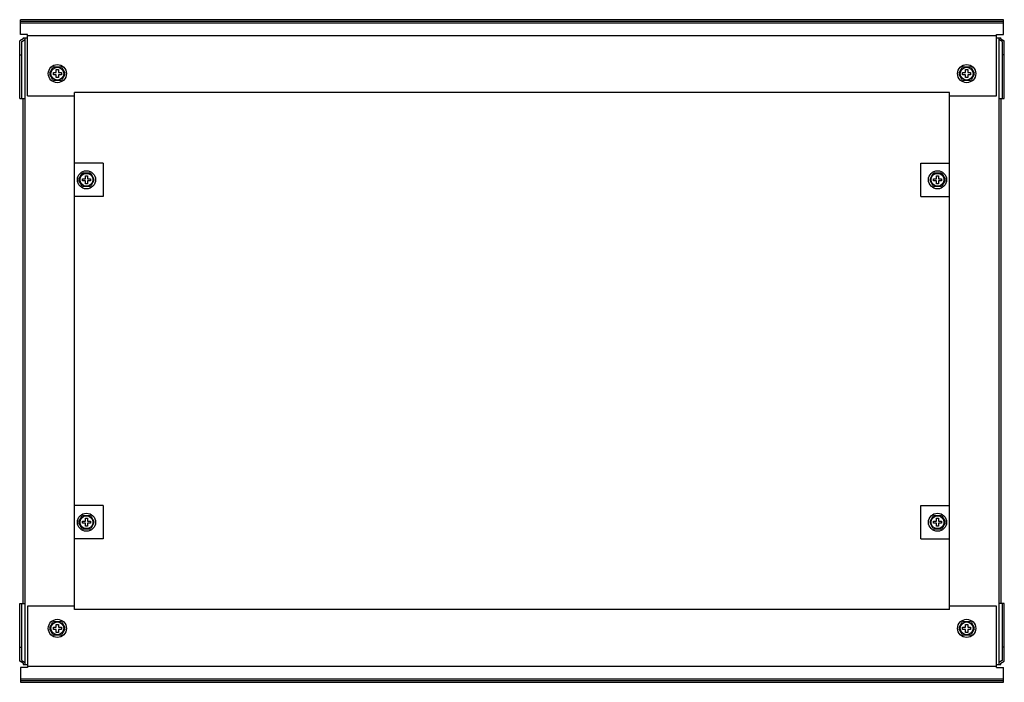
# Model space of a CAD drawing. Header units: millimetres. Extents: x 77 to 652, y 323 to 710.
import ezdxf

# ---------------------------------------------------------------- set-up
doc = ezdxf.new("R2010")
doc.units = ezdxf.units.MM
doc.header["$LTSCALE"] = 67.007375
doc.layers.get('0').update_dxf_attribs({"linetype": 'CONTINUOUS'})

msp = doc.modelspace()

# ---------------------------------------------------------------- linework, layer by layer
at = {"color": 7, "linetype": 'Continuous'}
for p, q in [((77.68, 701.41), (77.68, 709.99)), ((651.68, 709.99), (77.68, 709.99)), ((651.68, 708.99), (77.68, 708.99)), ((651.68, 708.04), (77.68, 708.04)), ((651.68, 701.41), (651.68, 709.99)), ((79.18, 698.73), (77.18, 697.58)), ((77.18, 663.99), (77.18, 697.58)), ((81.68, 701.41), (77.68, 701.41)), ((78.43, 697.28), (80.43, 698.43)), ((78.43, 663.99), (78.43, 697.28)), ((79.18, 699.49), (79.18, 698.73)), ((79.18, 699.49), (81.68, 699.49)), ((80.43, 333.49), (80.43, 699.49)), ((81.68, 665.49), (81.68, 701.41)), ((647.68, 700.54), (81.68, 700.54)), ((647.68, 701.41), (651.68, 701.41)), ((647.68, 665.49), (647.68, 701.41)), ((647.68, 699.49), (650.18, 699.49)), ((648.93, 699.49), (648.93, 333.49)), ((650.93, 697.28), (648.93, 698.43)), ((650.18, 698.73), (650.18, 699.49)), ((650.18, 698.73), (652.18, 697.58)), ((650.93, 697.28), (650.93, 663.99)), ((652.18, 663.99), (652.18, 697.58)), ((77.18, 689.49), (78.43, 689.49)), ((652.18, 689.49), (650.93, 689.49)), ((94.8, 678.92), (96.62, 682.07)), ((96.83, 677.86), (96.83, 679.13)), ((96.83, 679.13), (98.54, 679.13)), ((97.36, 682.49), (101, 682.49)), ((98.54, 679.13), (98.54, 680.84)), ((98.54, 680.84), (99.81, 680.84)), ((99.81, 680.84), (99.81, 679.13)), ((99.81, 679.13), (101.53, 679.13)), ((101.53, 679.13), (101.53, 677.86)), ((101.73, 682.07), (103.55, 678.92)), ((625.8, 678.92), (627.62, 682.07)), ((627.83, 679.13), (629.54, 679.13)), ((627.83, 677.86), (627.83, 679.13)), ((628.36, 682.49), (632, 682.49)), ((629.54, 680.84), (630.81, 680.84)), ((629.54, 679.13), (629.54, 680.84)), ((630.81, 680.84), (630.81, 679.13)), ((630.81, 679.13), (632.53, 679.13)), ((632.53, 679.13), (632.53, 677.86)), ((632.73, 682.07), (634.55, 678.92)), ((96.62, 674.92), (94.8, 678.07)), ((98.54, 677.86), (96.83, 677.86)), ((101, 674.49), (97.36, 674.49)), ((98.54, 676.14), (98.54, 677.86)), ((99.81, 676.14), (98.54, 676.14)), ((99.81, 677.86), (99.81, 676.14)), ((101.53, 677.86), (99.81, 677.86)), ((103.55, 678.07), (101.73, 674.92)), ((627.62, 674.92), (625.8, 678.07)), ((629.54, 677.86), (627.83, 677.86)), ((632, 674.49), (628.36, 674.49)), ((629.54, 676.14), (629.54, 677.86)), ((630.81, 676.14), (629.54, 676.14)), ((632.53, 677.86), (630.81, 677.86)), ((630.81, 677.86), (630.81, 676.14)), ((634.55, 678.07), (632.73, 674.92)), ((109.18, 365.49), (109.18, 667.49)), ((620.18, 667.49), (109.18, 667.49)), ((620.18, 365.49), (620.18, 667.49)), ((77.18, 663.99), (80.43, 663.99)), ((79.18, 368.99), (79.18, 663.99)), ((81.68, 665.49), (109.18, 665.49)), ((620.18, 665.49), (647.68, 665.49)), ((648.93, 663.99), (652.18, 663.99)), ((650.18, 663.99), (650.18, 368.99)), ((125.93, 626.24), (109.18, 626.24)), ((125.93, 626.24), (125.93, 606.74)), ((603.43, 626.24), (620.18, 626.24)), ((603.43, 606.74), (603.43, 626.24)), ((111.8, 616.92), (113.62, 620.07)), ((113.62, 612.92), (111.8, 616.07)), ((113.83, 615.86), (113.83, 617.13)), ((113.83, 617.13), (115.54, 617.13)), ((115.54, 615.86), (113.83, 615.86)), ((114.36, 620.49), (118, 620.49)), ((115.54, 617.13), (115.54, 618.84)), ((115.54, 618.84), (116.81, 618.84)), ((115.54, 614.14), (115.54, 615.86)), ((116.81, 618.84), (116.81, 617.13)), ((116.81, 617.13), (118.53, 617.13)), ((116.81, 615.86), (116.81, 614.14)), ((118.53, 615.86), (116.81, 615.86)), ((118.53, 617.13), (118.53, 615.86)), ((118.73, 620.07), (120.55, 616.92)), ((120.55, 616.07), (118.73, 612.92)), ((608.8, 616.92), (610.62, 620.07)), ((610.62, 612.92), (608.8, 616.07)), ((610.83, 617.13), (612.54, 617.13)), ((610.83, 615.86), (610.83, 617.13)), ((612.54, 615.86), (610.83, 615.86)), ((611.36, 620.49), (615, 620.49)), ((612.54, 618.84), (613.81, 618.84)), ((612.54, 617.13), (612.54, 618.84)), ((612.54, 614.14), (612.54, 615.86)), ((613.81, 618.84), (613.81, 617.13)), ((613.81, 617.13), (615.53, 617.13)), ((615.53, 615.86), (613.81, 615.86)), ((613.81, 615.86), (613.81, 614.14)), ((615.53, 617.13), (615.53, 615.86)), ((615.73, 620.07), (617.55, 616.92)), ((617.55, 616.07), (615.73, 612.92)), ((118, 612.49), (114.36, 612.49)), ((116.81, 614.14), (115.54, 614.14)), ((615, 612.49), (611.36, 612.49)), ((613.81, 614.14), (612.54, 614.14)), ((125.93, 606.74), (109.18, 606.74)), ((603.43, 606.74), (620.18, 606.74)), ((125.93, 426.24), (109.18, 426.24)), ((125.93, 426.24), (125.93, 406.74)), ((603.43, 426.24), (620.18, 426.24)), ((603.43, 406.74), (603.43, 426.24)), ((111.8, 416.92), (113.62, 420.07)), ((114.36, 420.49), (118, 420.49)), ((118.73, 420.07), (120.55, 416.92)), ((608.8, 416.92), (610.62, 420.07)), ((611.36, 420.49), (615, 420.49)), ((615.73, 420.07), (617.55, 416.92)), ((113.62, 412.92), (111.8, 416.07)), ((113.83, 415.86), (113.83, 417.13)), ((113.83, 417.13), (115.54, 417.13)), ((115.54, 415.86), (113.83, 415.86)), ((115.54, 417.13), (115.54, 418.84)), ((115.54, 418.84), (116.81, 418.84)), ((115.54, 414.14), (115.54, 415.86)), ((116.81, 414.14), (115.54, 414.14)), ((116.81, 418.84), (116.81, 417.13)), ((116.81, 417.13), (118.53, 417.13)), ((116.81, 415.86), (116.81, 414.14)), ((118.53, 415.86), (116.81, 415.86)), ((118.53, 417.13), (118.53, 415.86)), ((120.55, 416.07), (118.73, 412.92)), ((610.62, 412.92), (608.8, 416.07)), ((610.83, 417.13), (612.54, 417.13)), ((610.83, 415.86), (610.83, 417.13)), ((612.54, 415.86), (610.83, 415.86)), ((612.54, 418.84), (613.81, 418.84)), ((612.54, 417.13), (612.54, 418.84)), ((612.54, 414.14), (612.54, 415.86)), ((613.81, 414.14), (612.54, 414.14)), ((613.81, 418.84), (613.81, 417.13)), ((613.81, 417.13), (615.53, 417.13)), ((615.53, 415.86), (613.81, 415.86)), ((613.81, 415.86), (613.81, 414.14)), ((615.53, 417.13), (615.53, 415.86)), ((617.55, 416.07), (615.73, 412.92)), ((118, 412.49), (114.36, 412.49)), ((615, 412.49), (611.36, 412.49)), ((125.93, 406.74), (109.18, 406.74)), ((603.43, 406.74), (620.18, 406.74)), ((77.18, 335.41), (77.18, 368.99)), ((77.18, 368.99), (80.43, 368.99)), ((78.43, 335.71), (78.43, 368.99)), ((652.18, 368.99), (648.93, 368.99)), ((650.93, 368.99), (650.93, 335.71)), ((652.18, 335.41), (652.18, 368.99)), ((81.68, 367.49), (81.68, 331.58)), ((109.18, 367.49), (81.68, 367.49)), ((620.18, 365.49), (109.18, 365.49)), ((647.68, 367.49), (620.18, 367.49)), ((647.68, 331.58), (647.68, 367.49)), ((94.8, 354.92), (96.62, 358.07)), ((97.36, 358.49), (101, 358.49)), ((98.54, 355.13), (98.54, 356.84)), ((98.54, 356.84), (99.81, 356.84)), ((99.81, 356.84), (99.81, 355.13)), ((101.73, 358.07), (103.55, 354.92)), ((625.8, 354.92), (627.62, 358.07)), ((628.36, 358.49), (632, 358.49)), ((629.54, 356.84), (630.81, 356.84)), ((629.54, 355.13), (629.54, 356.84)), ((630.81, 356.84), (630.81, 355.13)), ((632.73, 358.07), (634.55, 354.92)), ((96.62, 350.92), (94.8, 354.07)), ((96.83, 353.86), (96.83, 355.13)), ((96.83, 355.13), (98.54, 355.13)), ((98.54, 353.86), (96.83, 353.86)), ((98.54, 352.14), (98.54, 353.86)), ((99.81, 352.14), (98.54, 352.14)), ((99.81, 355.13), (101.53, 355.13)), ((99.81, 353.86), (99.81, 352.14)), ((101.53, 353.86), (99.81, 353.86)), ((101.53, 355.13), (101.53, 353.86)), ((103.55, 354.07), (101.73, 350.92)), ((627.62, 350.92), (625.8, 354.07)), ((627.83, 355.13), (629.54, 355.13)), ((627.83, 353.86), (627.83, 355.13)), ((629.54, 353.86), (627.83, 353.86)), ((629.54, 352.14), (629.54, 353.86)), ((630.81, 352.14), (629.54, 352.14)), ((630.81, 355.13), (632.53, 355.13)), ((632.53, 353.86), (630.81, 353.86)), ((630.81, 353.86), (630.81, 352.14)), ((632.53, 355.13), (632.53, 353.86)), ((634.55, 354.07), (632.73, 350.92)), ((101, 350.49), (97.36, 350.49)), ((632, 350.49), (628.36, 350.49)), ((77.18, 343.49), (78.43, 343.49)), ((652.18, 343.49), (650.93, 343.49)), ((79.18, 334.26), (77.18, 335.41)), ((78.43, 335.71), (80.43, 334.56)), ((79.18, 334.26), (79.18, 333.49)), ((650.93, 335.71), (648.93, 334.56)), ((650.18, 334.26), (652.18, 335.41)), ((650.18, 333.49), (650.18, 334.26)), ((77.68, 331.58), (77.68, 322.99)), ((81.68, 331.58), (77.68, 331.58)), ((79.18, 333.49), (81.68, 333.49)), ((81.68, 332.45), (647.68, 332.45)), ((647.68, 333.49), (650.18, 333.49)), ((647.68, 331.58), (651.68, 331.58)), ((651.68, 322.99), (651.68, 331.58)), ((77.68, 324.95), (651.68, 324.95)), ((77.68, 323.99), (651.68, 323.99)), ((77.68, 322.99), (651.68, 322.99))]:
    msp.add_line(p, q, dxfattribs=at)
for centre, radius in [((99.18, 678.49), 5.3), ((99.18, 678.49), 3.75), ((630.18, 678.49), 5.3), ((630.18, 678.49), 3.75), ((116.18, 616.49), 5.3), ((613.18, 616.49), 5.3), ((116.18, 616.49), 3.75), ((613.18, 616.49), 3.75), ((116.18, 416.49), 5.3), ((116.18, 416.49), 3.75), ((613.18, 416.49), 5.3), ((613.18, 416.49), 3.75), ((99.18, 354.49), 5.3), ((99.18, 354.49), 3.75), ((630.18, 354.49), 5.3), ((630.18, 354.49), 3.75)]:
    msp.add_circle(centre, radius, dxfattribs=at)
for centre, start, end in [((99.18, 678.49), 174.47735, 185.52265), ((99.18, 678.49), 114.47735, 125.52265), ((99.18, 678.49), 54.47735, 65.52265), ((99.18, 678.49), 354.47735, 5.52265), ((630.18, 678.49), 174.47735, 185.52265), ((630.18, 678.49), 114.47735, 125.52265), ((630.18, 678.49), 54.47735, 65.52265), ((630.18, 678.49), 354.47735, 5.52265), ((99.18, 678.49), 234.47735, 245.52265), ((99.18, 678.49), 294.47735, 305.52265), ((630.18, 678.49), 234.47735, 245.52265), ((630.18, 678.49), 294.47735, 305.52265), ((116.18, 616.49), 174.47735, 185.52265), ((116.18, 616.49), 114.47735, 125.52265), ((116.18, 616.49), 54.47735, 65.52265), ((116.18, 616.49), 354.47735, 5.52265), ((613.18, 616.49), 174.47735, 185.52265), ((613.18, 616.49), 114.47735, 125.52265), ((613.18, 616.49), 54.47735, 65.52265), ((613.18, 616.49), 354.47735, 5.52265), ((116.18, 616.49), 234.47735, 245.52265), ((116.18, 616.49), 294.47735, 305.52265), ((613.18, 616.49), 234.47735, 245.52265), ((613.18, 616.49), 294.47735, 305.52265), ((116.18, 416.49), 114.47735, 125.52265), ((116.18, 416.49), 54.47735, 65.52265), ((613.18, 416.49), 114.47735, 125.52265), ((613.18, 416.49), 54.47735, 65.52265), ((116.18, 416.49), 174.47735, 185.52265), ((116.18, 416.49), 354.47735, 5.52265), ((613.18, 416.49), 174.47735, 185.52265), ((613.18, 416.49), 354.47735, 5.52265), ((116.18, 416.49), 234.47735, 245.52265), ((116.18, 416.49), 294.47735, 305.52265), ((613.18, 416.49), 234.47735, 245.52265), ((613.18, 416.49), 294.47735, 305.52265), ((99.18, 354.49), 114.47735, 125.52265), ((99.18, 354.49), 54.47735, 65.52265), ((630.18, 354.49), 114.47735, 125.52265), ((630.18, 354.49), 54.47735, 65.52265), ((99.18, 354.49), 174.47735, 185.52265), ((99.18, 354.49), 234.47735, 245.52265), ((99.18, 354.49), 294.47735, 305.52265), ((99.18, 354.49), 354.47735, 5.52265), ((630.18, 354.49), 174.47735, 185.52265), ((630.18, 354.49), 234.47735, 245.52265), ((630.18, 354.49), 294.47735, 305.52265), ((630.18, 354.49), 354.47735, 5.52265)]:
    msp.add_arc(centre, 4.39, start, end, dxfattribs=at)

doc.saveas('drawing.dxf')
